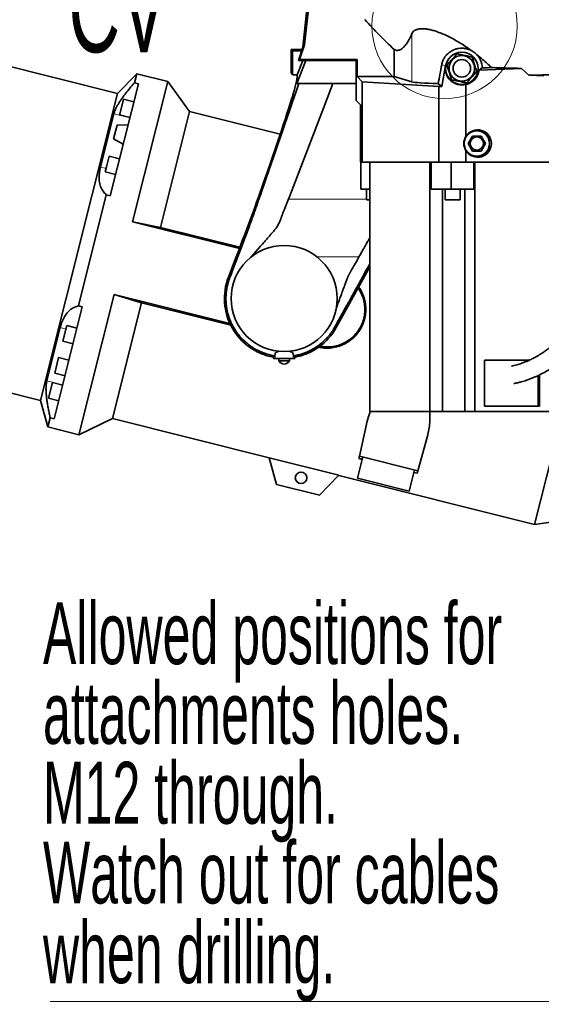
# Model space of a CAD drawing. Header units: millimetres. Extents: x 0 to 11920, y 0 to 8400.
# Tile 98 of 121: x 7181 to 7771, y 4568 to 5681. Entities that reach past the tile are written whole.
import ezdxf

# ---------------------------------------------------------------- set-up
doc = ezdxf.new("R2010")
doc.units = ezdxf.units.MM
doc.header["$LTSCALE"] = 20
doc.styles.add('SLDTEXTSTYLE0', font='TXT', dxfattribs={"width": 0.605})
doc.dimstyles.new('SLDDIMSTYLE1', dxfattribs={"dimtxt": 70, "dimasz": 70, "dimexe": 0, "dimexo": 0.0625, "dimgap": -17.5, "dimtad": 1, "dimdec": 1, "dimrnd": 1e-09, "dimzin": 12, "dimdsep": 46, "dimtxsty": 'SLDTEXTSTYLE0', "dimsah": 1, "dimcen": 0.09, "dimadec": 0, "dimazin": 3, "dimtfac": 1, "dimtmove": 0, "dimatfit": 0, "dimfxl": 1, "dimfrac": 2, "dimtolj": 1, "dimarcsym": 0})

# ---------------------------------------------------------------- blocks, each defined once
blk = doc.blocks.new('_D_1')
at = {"color": 7, "linetype": 'Continuous', "lineweight": 0}
for p, q in [((9195.6, 5708.2), (9195.6, 5828.2)), ((7698.8, 5708.2), (9225.6, 5708.2)), ((9195.6, 5213.6), (9195.6, 5708.2)), ((9066.7, 5316.6), (9066.7, 5605.3)), ((9066.7, 5605.3), (9174.1, 5605.3)), ((9174.1, 5605.3), (9174.1, 5316.6)), ((9174.1, 5316.6), (9066.7, 5316.6)), ((8186.8, 5213.6), (9225.6, 5213.6)), ((9195.6, 5213.6), (9195.6, 5093.6))]:
    blk.add_line(p, q, dxfattribs=at)
at = {"color": 7, "linetype": 'Continuous', "lineweight": 18}
for points in [[(9195.6, 5708.2), (9205.6, 5778.2), (9185.6, 5778.2)], [(9195.6, 5213.6), (9185.6, 5143.6), (9205.6, 5143.6)]]:
    blk.add_solid(points, dxfattribs=at)
at = {"color": 7, "linetype": 'Continuous', "lineweight": 18, "insert": (9083.9, 5340.6), "char_height": 70, "attachment_point": 1, "rotation": 90, "style": 'SLDTEXTSTYLE0'}
blk.add_mtext('494,6', dxfattribs=at)
blk = doc.blocks.new('_D_7')
at = {"color": 7, "linetype": 'Continuous', "lineweight": 0}
for p, q in [((8277.5, 6184.8), (8277.5, 6292.2)), ((8277.5, 6292.2), (8432.6, 6292.2)), ((8432.6, 6292.2), (8432.6, 6184.8)), ((7792.8, 5643.2), (7792.8, 6193.3)), ((7872.8, 5643.2), (7872.8, 6193.3)), ((8432.6, 6184.8), (8277.5, 6184.8)), ((7792.8, 6163.3), (7672.8, 6163.3)), ((7872.8, 6163.3), (7792.8, 6163.3)), ((7872.8, 6163.3), (8440.6, 6163.3))]:
    blk.add_line(p, q, dxfattribs=at)
at = {"color": 7, "linetype": 'Continuous', "lineweight": 18}
for points in [[(7792.8, 6163.3), (7722.8, 6173.3), (7722.8, 6153.3)], [(7872.8, 6163.3), (7942.8, 6153.3), (7942.8, 6173.3)]]:
    blk.add_solid(points, dxfattribs=at)
at = {"color": 7, "linetype": 'Continuous', "lineweight": 18, "insert": (8301.5, 6275), "char_height": 70, "attachment_point": 1, "style": 'SLDTEXTSTYLE0'}
blk.add_mtext('80', dxfattribs=at)
blk = doc.blocks.new('SW_NOTE_0_3')
at = {"color": 0, "linetype": 'Continuous', "lineweight": 0}
blk.add_line((-725.6, 0), (0, 0), dxfattribs=at)
blk.add_line((-725.6, 0), (0, 0), dxfattribs=at)
blk.add_line((-725.6, 0), (0, 0), dxfattribs=at)
blk.add_line((-725.6, 0), (0, 0), dxfattribs=at)
at = {"color": 0, "linetype": 'Continuous', "lineweight": 0, "char_height": 70, "attachment_point": 1, "style": 'SLDTEXTSTYLE0'}
for s, insert in [('Allowed positions for', (-733.6, 451.5)), ('attachments holes.', (-733.6, 361.3)), ('M12 through.', (-733.6, 271)), ('Watch out for cables', (-733.6, 180.8)), ('when drilling.', (-733.6, 90.6))]:
    blk.add_mtext(s, dxfattribs=dict(at, insert=insert))

msp = doc.modelspace()

# ---------------------------------------------------------------- linework, layer by layer
at = {"color": 7, "linetype": 'Continuous', "lineweight": 35}
for p, q in [((7501.401067, 5650.235074), (7509.283885, 5725.235074)), ((7510.859387, 5723.4853), (7503.460067, 5653.085466)), ((7291.841586, 5598.016879), (7099.295007, 5646.380897)), ((7488.277308, 5647.807066), (7489.849541, 5646.234832)), ((7488.277308, 5647.807066), (7500.588667, 5647.807066)), ((7488.277308, 5647.807066), (7488.277308, 5621.125074)), ((7489.849541, 5646.234832), (7500.062605, 5646.234832)), ((7489.849541, 5646.234832), (7489.849541, 5619.044721)), ((7496.382137, 5635.235074), (7501.401067, 5650.235074)), ((7503.460067, 5653.085466), (7497.838117, 5636.283229)), ((7503.460067, 5653.085466), (7501.401067, 5650.235074)), ((7604.734953, 5617.186918), (7604.734953, 5647.626763)), ((7504.833658, 5635.235074), (7494.762506, 5609.135074)), ((7501.414626, 5635.235074), (7495.167289, 5619.044721)), ((7496.382137, 5635.235074), (7497.838117, 5636.283229)), ((7496.382137, 5635.235074), (7504.833658, 5635.235074)), ((7497.838117, 5636.283229), (7562.829811, 5636.283229)), ((7561.781656, 5635.235074), (7504.833658, 5635.235074)), ((7561.781656, 5635.235074), (7562.829811, 5636.283229)), ((7561.781656, 5635.235074), (7561.781656, 5609.135074)), ((7562.829811, 5617.186918), (7562.829811, 5636.283229)), ((7662.804943, 5629.69225), (7658.58383, 5605.75313)), ((7700.763704, 5624.380494), (7704.42038, 5627.04614)), ((7748.729723, 5626.416123), (7700.763704, 5624.380494)), ((7748.729723, 5626.416123), (7756.91944, 5618.606461)), ((7313.537963, 5620.405878), (7291.841586, 5598.016879)), ((7313.537963, 5620.405878), (7310.981977, 5610.229998)), ((7348.610589, 5611.596305), (7313.537963, 5620.405878)), ((7488.277308, 5621.125074), (7489.164022, 5620.23836)), ((7489.849541, 5619.044721), (7495.167289, 5619.044721)), ((7568.64725, 5611.36948), (7562.829811, 5617.186918)), ((7562.829811, 5617.186918), (7604.734953, 5617.186918)), ((7624.607399, 5611.280444), (7604.734953, 5617.186918)), ((7756.91944, 5618.606461), (7774.098994, 5617.877379)), ((7283.626657, 5482.440763), (7315.44339, 5609.109377)), ((7348.610589, 5611.596305), (7308.779798, 5453.022164)), ((7310.981977, 5610.229998), (7315.44339, 5609.109377)), ((7373.240949, 5577.570917), (7348.610589, 5611.596305)), ((7494.762506, 5609.135074), (7561.781656, 5609.135074)), ((7533.199604, 5603.27953), (7524.692899, 5581.235271)), ((7535.459886, 5609.135074), (7533.200338, 5603.279339)), ((7561.781656, 5590.235074), (7561.781656, 5609.135074)), ((7568.64725, 5520.235074), (7568.64725, 5611.36948)), ((7655.428833, 5605.75313), (7568.64725, 5611.36948)), ((7658.58383, 5605.75313), (7654.600489, 5609.133027)), ((7655.428833, 5520.235074), (7655.428833, 5605.75313)), ((7658.58383, 5605.75313), (7655.428833, 5605.75313)), ((7685.98099, 5549.594693), (7685.98099, 5608.277078)), ((7291.841586, 5598.016879), (7204.627989, 5250.802553)), ((7298.65483, 5591.529223), (7294.452948, 5574.80071)), ((7310.293299, 5588.605862), (7298.65483, 5591.529223)), ((7524.69409, 5581.234963), (7486.570345, 5482.435336)), ((7566.816741, 5585.199989), (7561.781656, 5590.235074)), ((7566.816741, 5585.199989), (7566.816741, 5520.235074)), ((7272.589691, 5514.853986), (7287.720733, 5575.093614)), ((7294.452948, 5574.80071), (7294.204013, 5573.809654)), ((7294.204013, 5573.809654), (7305.842482, 5570.886293)), ((7373.240949, 5577.570917), (7340.345876, 5446.60922)), ((7475.677714, 5551.84076), (7373.240949, 5577.570917)), ((7291.285636, 5562.191025), (7287.387822, 5546.673067)), ((7303.707417, 5562.386183), (7291.285636, 5562.191025)), ((7477.588958, 5557.455805), (7460.592923, 5507.523132)), ((7287.387822, 5546.673067), (7298.242978, 5540.631188)), ((7693.36983, 5549.935074), (7688.462353, 5541.435074)), ((7703.184785, 5549.935074), (7693.36983, 5549.935074)), ((7708.092262, 5541.435074), (7703.184785, 5549.935074)), ((7688.462353, 5541.435074), (7693.36983, 5532.935074)), ((7703.184785, 5532.935074), (7708.092262, 5541.435074)), ((7282.462325, 5527.063706), (7279.479527, 5515.188606)), ((7294.100794, 5524.140346), (7282.462325, 5527.063706)), ((7685.98099, 5520.235074), (7685.98099, 5533.275454)), ((7693.36983, 5532.935074), (7703.184785, 5532.935074)), ((7279.479527, 5515.188606), (7278.011509, 5509.344137)), ((7566.816741, 5520.235074), (7567.135169, 5520.235074)), ((7567.135169, 5520.235074), (7567.135169, 5489.735074)), ((7567.135169, 5520.235074), (7567.644468, 5520.235074)), ((7567.644468, 5520.235074), (7568.64725, 5520.235074)), ((7568.64725, 5520.235074), (7655.428833, 5520.235074)), ((7577.307408, 5238.235074), (7577.307408, 5520.235074)), ((7645.27401, 5238.235074), (7645.27401, 5520.235074)), ((7646.523424, 5520.235074), (7646.523424, 5489.735074)), ((7655.428833, 5520.235074), (7685.98099, 5520.235074)), ((7669.241591, 5520.235074), (7669.241591, 5489.735074)), ((7685.98099, 5520.235074), (7800.51393, 5520.235074)), ((7694.895043, 5489.735074), (7694.895043, 5520.235074)), ((7695.906799, 5238.235074), (7695.906799, 5520.235074)), ((7278.011509, 5509.344137), (7289.649978, 5506.420777)), ((7279.165244, 5483.561385), (7247.541961, 5357.662934)), ((7283.626657, 5482.440763), (7279.165244, 5483.561385)), ((7486.570345, 5482.435336), (7485.054627, 5478.505314)), ((7577.307408, 5489.735074), (7567.135169, 5489.735074)), ((7573.282609, 5489.735074), (7573.282609, 5477.735074)), ((7669.241591, 5489.735074), (7646.523424, 5489.735074)), ((7659.262637, 5238.235074), (7659.262637, 5489.735074)), ((7662.281099, 5489.735074), (7662.281099, 5477.735074)), ((7694.895043, 5489.735074), (7669.241591, 5489.735074)), ((7679.281099, 5477.735074), (7679.281099, 5489.735074)), ((7684.579031, 5238.235074), (7684.579031, 5489.735074)), ((7485.054627, 5478.505314), (7485.037428, 5478.45825)), ((7577.307408, 5477.735074), (7573.282609, 5477.735074)), ((7676.130322, 5477.735074), (7662.281099, 5477.735074)), ((7679.281099, 5477.735074), (7676.130322, 5477.735074)), ((7308.779798, 5453.022164), (7429.703316, 5422.648489)), ((7340.345876, 5446.60922), (7308.779798, 5453.022164)), ((7430.231717, 5424.031616), (7340.345876, 5446.60922)), ((7443.127683, 5413.291193), (7453.533275, 5425.223294)), ((7426.045536, 5413.125074), (7417.288415, 5390.430465)), ((7442.982263, 5413.125074), (7443.127683, 5413.291193)), ((7564.854816, 5413.054544), (7561.987082, 5408.008254)), ((7564.894889, 5413.125074), (7564.854816, 5413.054544)), ((7539.327759, 5333.392874), (7577.307408, 5401.909974)), ((7561.987082, 5408.008254), (7559.744052, 5404.063836)), ((7418.97954, 5390.009018), (7420.276434, 5393.370029)), ((7420.276434, 5393.370029), (7421.555905, 5396.685762)), ((7418.901907, 5389.80787), (7418.979539, 5390.009016)), ((7288.072659, 5370.583008), (7248.241869, 5212.008868)), ((7419.043759, 5337.685573), (7288.072659, 5370.583008)), ((7288.072659, 5370.583008), (7318.922425, 5361.318287)), ((7247.541961, 5357.662934), (7252.003374, 5356.542312)), ((7318.922425, 5361.318287), (7286.027352, 5230.35659)), ((7318.922425, 5361.318287), (7419.874637, 5335.961022)), ((7220.186641, 5229.873698), (7252.003374, 5356.542312)), ((7234.341584, 5335.485659), (7229.890768, 5317.76609)), ((7245.980053, 5332.562298), (7234.341584, 5335.485659)), ((7538.967067, 5336.30946), (7537.815124, 5334.231341)), ((7211.8286, 5272.952242), (7226.959643, 5333.19187)), ((7229.890768, 5317.76609), (7241.529237, 5314.842729)), ((7469.83708, 5301.172457), (7468.185044, 5299.701209)), ((7469.837195, 5301.174264), (7469.965167, 5303.26997)), ((7490.589475, 5303.270481), (7490.717313, 5301.17222)), ((7492.369572, 5299.701209), (7490.717479, 5301.172508)), ((7225.241773, 5299.257535), (7220.790956, 5281.537966)), ((7236.880242, 5296.334174), (7225.241773, 5299.257535)), ((7468.185044, 5299.701209), (7468.267759, 5298.125074)), ((7470.23443, 5298.125074), (7468.267759, 5298.125074)), ((7490.320185, 5298.125074), (7470.23443, 5298.125074)), ((7474.277308, 5298.125074), (7474.277308, 5295.525074)), ((7474.277308, 5295.525074), (7485.098002, 5295.525074)), ((7485.098002, 5295.525074), (7486.277308, 5295.525074)), ((7486.277308, 5295.525074), (7486.277308, 5298.125074)), ((7492.286857, 5298.125074), (7490.320185, 5298.125074)), ((7492.286857, 5298.125074), (7492.369572, 5299.701209)), ((7757.383261, 5296.235074), (7706.786842, 5296.235074)), ((7706.786842, 5296.235074), (7706.786842, 5244.235074)), ((7220.790956, 5281.537966), (7232.429425, 5278.614605)), ((7807.16292, 5284.017661), (7763.556121, 5110.410498)), ((7767.699878, 5244.235074), (7767.699878, 5279.077566)), ((7768.958519, 5244.235074), (7768.958519, 5279.680427)), ((7137.39344, 5267.690586), (7204.627989, 5250.802553)), ((7218.14908, 5271.020143), (7213.698263, 5253.300574)), ((7229.787549, 5268.096782), (7218.14908, 5271.020143)), ((7204.627989, 5250.802553), (7213.169242, 5220.818441)), ((7213.698263, 5253.300574), (7225.336732, 5250.377213)), ((7645.27401, 5238.235074), (7577.307408, 5238.235074)), ((7659.262637, 5238.235074), (7645.27401, 5238.235074)), ((7684.579031, 5238.235074), (7659.262637, 5238.235074)), ((7695.906799, 5238.235074), (7684.579031, 5238.235074)), ((7779.838562, 5238.235074), (7695.906799, 5238.235074)), ((7706.786842, 5244.235074), (7768.958519, 5244.235074)), ((7215.725228, 5230.99432), (7213.169242, 5220.818441)), ((7220.186641, 5229.873698), (7215.725228, 5230.99432)), ((7248.241869, 5212.008868), (7286.027352, 5230.35659)), ((7286.027352, 5230.35659), (7463.256208, 5185.840091)), ((7574.350489, 5227.491666), (7565.521286, 5187.991773)), ((7213.169242, 5220.818441), (7248.241869, 5212.008868)), ((7642.50936, 5210.371462), (7631.624992, 5171.387787)), ((7463.213653, 5185.989481), (7542.095557, 5166.175856)), ((7471.797461, 5155.855979), (7463.213653, 5185.989481)), ((7569.476966, 5186.998182), (7563.386631, 5162.751371)), ((7564.866637, 5185.063018), (7565.521286, 5187.991773)), ((7568.746126, 5184.088565), (7564.866637, 5185.063018)), ((7565.521286, 5187.991773), (7631.624992, 5171.387787)), ((7621.578977, 5148.134567), (7627.669312, 5172.381378)), ((7630.817961, 5168.497307), (7626.938471, 5169.471761)), ((7631.624992, 5171.387787), (7630.817961, 5168.497307)), ((7542.095557, 5166.175856), (7520.291082, 5143.675309)), ((7541.987459, 5166.064307), (7763.556121, 5110.410498)), ((7621.578977, 5148.134567), (7563.386631, 5162.751371)), ((7520.291082, 5143.675309), (7471.797461, 5155.855979)), ((7763.556121, 5110.410498), (7782.065044, 5112.978854))]:
    msp.add_line(p, q, dxfattribs=at)
at = {"color": 8, "linetype": 'Continuous', "lineweight": 18}
for p, q in [((7624.607399, 5611.280444), (7624.607399, 5665.392224)), ((7662.804943, 5629.69225), (7658.491204, 5630.452879)), ((7287.720733, 5575.093614), (7305.761082, 5570.562223)), ((7272.589691, 5514.853986), (7278.991571, 5513.245956)), ((7485.037774, 5478.45827), (7573.282609, 5478.45827)), ((7517.577902, 5413.125074), (7564.894661, 5413.125074)), ((7417.288415, 5390.430465), (7418.901827, 5389.807901)), ((7226.959643, 5333.19187), (7233.361522, 5331.58384)), ((7539.327759, 5333.392874), (7537.815133, 5334.231337)), ((7470.23443, 5298.125074), (7469.965167, 5303.26997)), ((7490.320185, 5298.125074), (7490.589475, 5303.270481)), ((7211.8286, 5272.952242), (7229.868949, 5268.420852))]:
    msp.add_line(p, q, dxfattribs=at)
at = {"color": 7, "linetype": 'Continuous', "lineweight": 18}
msp.add_circle((7661.777308, 5674.485038), 82.252878, dxfattribs=at)
at = {"color": 7, "linetype": 'Continuous', "lineweight": 35}
for centre, radius in [((7681.277308, 5626.435074), 18.349634), ((7681.277308, 5626.435074), 14.5), ((7681.277308, 5626.435074), 9.875), ((7698.277308, 5541.435074), 14.349634), ((7698.277308, 5541.435074), 7.45), ((7480.277308, 5366.125074), 60.002786), ((7499.45486, 5163.343858), 6.5)]:
    msp.add_circle(centre, radius, dxfattribs=at)
for centre, radius, start, end in [((7681.277308, 5626.435074), 18.757331, 170, 284.522787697), ((7698.277308, 5541.435074), 14.757331, 146.432448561, 213.567551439), ((7480.277308, 5366.125074), 67.515573, 158.9, 259.682464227), ((7480.277308, 5366.125074), 67.515573, 280.317535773, 331), ((7480.396697, 5298.924056), 7, 209.049747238, 269.022739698), ((7480.157919, 5298.924056), 7, 270.977260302, 330.950252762)]:
    msp.add_arc(centre, radius, start, end, dxfattribs=at)
for centre, major_axis, ratio, start_param, end_param in [((7681.233845, 5780.699475), (57.364102, 326.918996), 0.0120853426, 4.162033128, 4.2369844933), ((7682.327739, 5626.435074), (18.550463, 0), 0.9983954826, 4.9106205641, 6.1720222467), ((7681.233845, 5629.803723), (57.5, 0), 0.0524077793, 5.1274481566, 5.3355887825), ((7428.885664, 5450.471339), (65.766381, 169.969607), 0.0488765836, 5.4119769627, 6.1724520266), ((7488.697744, 5450.471339), (0, 170), 0.0524077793, 6.1535424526, 6.2308254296), ((7681.233845, 5611.803723), (57.5, 0), 0.0524077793, 3.3161255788, 4.2307991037), ((7699.155193, 5541.435074), (15.503328, 0), 0.9983954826, 3.6968475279, 8.8695230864), ((7417.619428, 5413.125074), (58.02916, 149.973183), 0.0488765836, 4.7312985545, 5.4119769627)]:
    msp.add_ellipse(centre, major_axis=major_axis, ratio=ratio, start_param=start_param, end_param=end_param, dxfattribs=at)
for points, knots in [([(7604.734953, 5647.626763), (7599.038387, 5653.119286), (7587.636241, 5664.113026), (7576.909428, 5675.766651), (7571.541782, 5681.598071)], [0, 0, 0, 0, 0.4996046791, 1, 1, 1, 1]), ([(7692.00188, 5646.646904), (7689.965268, 5648.09081), (7685.892475, 5650.978318), (7679.704995, 5654.938023), (7673.580057, 5658.548047), (7667.568651, 5661.766105), (7661.8981, 5664.480042), (7656.64051, 5666.685855), (7651.8358, 5668.42444), (7647.194986, 5669.802084), (7642.80541, 5670.75503), (7638.735068, 5671.269917), (7634.65541, 5671.332771), (7630.856179, 5670.712632), (7627.846346, 5669.351227), (7625.770124, 5667.548133), (7624.995015, 5666.110935), (7624.607399, 5665.392224)], [0, 0, 0, 0, 0.0772860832, 0.1545558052, 0.2251681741, 0.2959488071, 0.366485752, 0.4248213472, 0.4833112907, 0.5415964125, 0.6002539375, 0.6591373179, 0.7177715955, 0.7960121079, 0.8742839, 0.9371321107, 1, 1, 1, 1]), ([(7624.607399, 5665.392224), (7623.61794, 5663.259282), (7621.639096, 5658.99356), (7618.912018, 5654.565071), (7616.479658, 5651.426356), (7614.356305, 5649.316294), (7612.312924, 5647.881401), (7610.356414, 5647.0476), (7608.48662, 5646.736999), (7606.61076, 5646.875525), (7605.360222, 5647.37635), (7604.734953, 5647.626763)], [0, 0, 0, 0, 0.1561717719, 0.3123318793, 0.4184717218, 0.5246726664, 0.6308056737, 0.7227373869, 0.8146687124, 0.9073342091, 1, 1, 1, 1]), ([(7692.00188, 5646.646904), (7691.039261, 5647.095818), (7688.896675, 5648.095008), (7685.293271, 5648.999274), (7681.424054, 5649.353248), (7677.625862, 5649.053271), (7674.016394, 5648.195909), (7670.618625, 5646.782891), (7667.44529, 5644.846202), (7664.590977, 5642.384177), (7662.10097, 5639.405617), (7660.13943, 5635.984481), (7658.999922, 5632.91629), (7658.609841, 5631.027366), (7658.491204, 5630.452879)], [0, 0, 0, 0, 0.0738939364, 0.1644721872, 0.2550305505, 0.3402266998, 0.4254371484, 0.510231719, 0.5950477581, 0.6845860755, 0.7741199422, 0.8668353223, 0.959499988, 1, 1, 1, 1]), ([(7698.282414, 5641.907352), (7697.783833, 5642.397321), (7696.775771, 5643.387972), (7694.713173, 5645.050306), (7693.023272, 5646.045437), (7692.00188, 5646.646904)], [0, 0, 0, 0, 0.2790855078, 0.5642724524, 1, 1, 1, 1]), ([(7664.337492, 5630.046535), (7665.019205, 5630.802727), (7666.296496, 5632.219564), (7668.298873, 5634.440705), (7670.224011, 5636.576169), (7672.100594, 5638.657773), (7674.01522, 5640.781575), (7675.25329, 5642.154907), (7675.935017, 5642.911115)], [0, 0, 0, 0, 0.1859920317, 0.348483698, 0.5106780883, 0.6622240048, 0.8140079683, 1, 1, 1, 1]), ([(7675.935017, 5642.911115), (7676.930755, 5642.69883), (7678.796417, 5642.301083), (7681.72117, 5641.677544), (7684.533105, 5641.078057), (7687.274119, 5640.49369), (7690.070699, 5639.897477), (7691.879074, 5639.511943), (7692.874833, 5639.299654)], [0, 0, 0, 0, 0.1859920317, 0.348483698, 0.5106780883, 0.6622240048, 0.8140079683, 1, 1, 1, 1]), ([(7692.874833, 5639.299654), (7693.343621, 5637.853873), (7694.029495, 5635.738585), (7695.002545, 5632.737622), (7695.75331, 5630.422206), (7696.538326, 5628.001154), (7697.381803, 5625.399806), (7697.924605, 5623.725763), (7698.217123, 5622.823613)], [0, 0, 0, 0, 0.2751755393, 0.4026031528, 0.529943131, 0.678128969, 0.826542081, 1, 1, 1, 1]), ([(7714.79294, 5627.356759), (7713.214464, 5628.89148), (7710.047756, 5631.970407), (7704.559353, 5636.849895), (7700.496441, 5640.123466), (7698.282414, 5641.907352)], [0, 0, 0, 0, 0.3114222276, 0.6247692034, 1, 1, 1, 1]), ([(7704.42038, 5627.04614), (7704.366134, 5627.92675), (7704.256737, 5629.702664), (7703.644067, 5632.565187), (7702.573531, 5635.582542), (7700.839607, 5638.876498), (7699.188316, 5640.833653), (7698.282414, 5641.907352)], [0, 0, 0, 0, 0.1591929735, 0.3210427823, 0.5286010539, 0.7413895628, 1, 1, 1, 1]), ([(7669.679783, 5613.570494), (7669.387264, 5614.472644), (7668.844462, 5616.146687), (7668.000986, 5618.748035), (7667.215969, 5621.169087), (7666.465205, 5623.484503), (7665.492155, 5626.485466), (7664.806281, 5628.600755), (7664.337492, 5630.046535)], [0, 0, 0, 0, 0.17345791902, 0.32187103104, 0.47005686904, 0.59739684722, 0.72482446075, 1, 1, 1, 1]), ([(7748.729723, 5626.416123), (7745.803481, 5626.48287), (7739.950995, 5626.616365), (7731.378748, 5626.842984), (7722.955389, 5627.08716), (7717.513757, 5627.266892), (7714.79294, 5627.356759)], [0, 0, 0, 0, 0.24901536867, 0.49803076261, 0.74901536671, 1, 1, 1, 1]), ([(7686.619598, 5609.959033), (7685.623861, 5610.171318), (7683.758198, 5610.569065), (7680.833445, 5611.192604), (7678.02151, 5611.79209), (7675.280497, 5612.376457), (7672.483917, 5612.97267), (7670.675542, 5613.358204), (7669.679783, 5613.570494)], [0, 0, 0, 0, 0.1859920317, 0.348483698, 0.5106780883, 0.6622240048, 0.8140079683, 1, 1, 1, 1]), ([(7698.217123, 5622.823613), (7697.53541, 5622.067421), (7696.25812, 5620.650584), (7694.255743, 5618.429442), (7692.330605, 5616.293979), (7690.454021, 5614.212375), (7688.539396, 5612.088572), (7687.301326, 5610.71524), (7686.619598, 5609.959033)], [0, 0, 0, 0, 0.1859920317, 0.348483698, 0.5106780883, 0.6622240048, 0.8140079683, 1, 1, 1, 1]), ([(7756.91944, 5618.606461), (7761.408944, 5618.707014), (7768.94573, 5618.875817), (7776.764249, 5619.004379), (7779.925442, 5619.056359)], [0, 0, 0, 0, 0.5956787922, 1, 1, 1, 1]), ([(7287.720733, 5575.093614), (7287.937559, 5575.857796), (7288.371216, 5577.386184), (7289.412919, 5579.946258), (7290.742002, 5582.690667), (7292.354059, 5585.585684), (7294.195468, 5588.569157), (7296.247801, 5591.640909), (7298.513527, 5594.818998), (7301.625874, 5598.954229), (7305.723135, 5604.093394), (7309.220543, 5608.174561), (7310.981977, 5610.229998)], [0, 0, 0, 0, 0.0846289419, 0.1692605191, 0.2566905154, 0.3441279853, 0.4286674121, 0.5132144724, 0.5998357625, 0.6864644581, 0.8420911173, 1, 1, 1, 1]), ([(7421.555905, 5396.685762), (7423.079593, 5400.626606), (7426.125757, 5408.505157), (7430.195435, 5419.077686), (7433.71584, 5428.355087), (7436.691858, 5436.296014), (7439.573314, 5444.085229), (7442.339307, 5451.669203), (7444.977824, 5459.010393), (7447.92662, 5467.356978), (7451.106558, 5476.531741), (7467.489006, 5523.918293), (7482.872089, 5568.263653), (7497.050088, 5609.135074)], [0, 0, 0, 0, 0.0490820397, 0.0981249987, 0.1314667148, 0.1648562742, 0.1981937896, 0.23117537, 0.2642079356, 0.2971874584, 0.3482233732, 0.3992824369, 1, 1, 1, 1]), ([(7279.165244, 5483.561385), (7278.503578, 5484.128728), (7277.180299, 5485.263368), (7275.443957, 5487.406764), (7273.926499, 5489.889267), (7272.691838, 5492.724593), (7271.775417, 5495.870656), (7271.191117, 5499.350725), (7270.98149, 5503.186533), (7271.182489, 5507.122807), (7271.707729, 5511.023111), (7272.294856, 5513.573345), (7272.589691, 5514.853986)], [0, 0, 0, 0, 0.10130801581, 0.20260790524, 0.30647383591, 0.41032642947, 0.51181623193, 0.61329056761, 0.71877716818, 0.82424723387, 0.91174285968, 1, 1, 1, 1]), ([(7485.036488, 5478.45827), (7484.571105, 5477.251285), (7483.631669, 5474.814827), (7482.167396, 5471.017447), (7480.727412, 5467.285361), (7479.527706, 5464.177336), (7478.516771, 5461.576627), (7477.575781, 5459.138618), (7476.610615, 5456.625578), (7475.724234, 5454.286179), (7474.879032, 5452.263231), (7473.496892, 5449.384582), (7471.481343, 5446.011184), (7468.100833, 5441.860059), (7464.786174, 5438.118839), (7461.231898, 5434.031526), (7457.644945, 5429.935202), (7454.989933, 5426.892601), (7453.533275, 5425.223294)], [0, 0, 0, 0, 0.0691800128, 0.1396490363, 0.2114107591, 0.2730090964, 0.3063313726, 0.3494058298, 0.4011272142, 0.4369683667, 0.4697690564, 0.5057345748, 0.588137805, 0.6526141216, 0.752472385, 0.8171968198, 0.8997060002, 1, 1, 1, 1]), ([(7577.307408, 5434.964707), (7576.632165, 5433.776656), (7575.229034, 5431.307926), (7573.340674, 5427.984171), (7571.513502, 5424.77171), (7569.668563, 5421.527784), (7567.417675, 5417.566225), (7565.780747, 5414.684553), (7564.894889, 5413.125074)], [0, 0, 0, 0, 0.1645413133, 0.3419113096, 0.4577761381, 0.6060798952, 0.7868216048, 1, 1, 1, 1]), ([(7577.307408, 5405.476956), (7575.93363, 5402.998818), (7572.607963, 5396.999692), (7569.09086, 5390.654603), (7566.755752, 5386.441887), (7566.180691, 5385.404426), (7565.605631, 5384.366964), (7565.030573, 5383.3295), (7564.455517, 5382.292036), (7563.880463, 5381.25457), (7563.30541, 5380.217104), (7562.773021, 5379.256595), (7562.184412, 5378.194688), (7561.392465, 5376.765962), (7560.230505, 5374.669718), (7558.673378, 5371.86058), (7557.266818, 5369.323079), (7556.120783, 5367.25558), (7555.345232, 5365.856452), (7554.527493, 5364.381215), (7553.667566, 5362.829869), (7552.76545, 5361.202414), (7551.821146, 5359.49885), (7547.216982, 5351.192751), (7542.92761, 5343.454493), (7538.967067, 5336.30946)], [0, 0, 0, 0, 0.1074863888, 0.2602051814, 0.2752043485, 0.2902035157, 0.305202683, 0.3202018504, 0.3352010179, 0.3502001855, 0.3651993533, 0.3801985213, 0.3918597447, 0.4112570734, 0.4421663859, 0.4827798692, 0.5330975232, 0.5522252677, 0.5724533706, 0.5937818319, 0.6162106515, 0.6397398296, 0.664369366, 0.6900992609, 1, 1, 1, 1]), ([(7559.744052, 5404.063836), (7559.133611, 5402.991031), (7558.079636, 5401.138747), (7556.74903, 5398.800314), (7555.931207, 5397.362411), (7555.54487, 5396.683429), (7555.276058, 5396.209717), (7554.963754, 5395.654345), (7554.540192, 5394.892618), (7554.168483, 5394.212884), (7553.848542, 5393.61519), (7553.579967, 5393.099723), (7553.227389, 5392.392352), (7552.781149, 5391.410433), (7552.224584, 5390.076283), (7551.609451, 5388.455719), (7550.928277, 5386.602486), (7550.170508, 5384.570433), (7549.412501, 5382.538489), (7548.55206, 5380.242918), (7547.657476, 5377.859509), (7546.796891, 5375.564094), (7546.135192, 5373.798261), (7545.460929, 5371.994982), (7544.708062, 5369.977636), (7543.808569, 5367.570341), (7542.908903, 5365.16311), (7542.008853, 5362.756023), (7541.108474, 5360.349058), (7540.227811, 5357.995807), (7539.647165, 5356.444919), (7539.366873, 5355.696266)], [0, 0, 0, 0, 0.0704010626, 0.1215530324, 0.1534559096, 0.164750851, 0.1661096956, 0.1845217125, 0.2010917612, 0.2158205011, 0.2287088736, 0.2397582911, 0.2489710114, 0.2737857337, 0.3012561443, 0.3314095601, 0.3726416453, 0.4138736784, 0.4551057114, 0.4963377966, 0.5536997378, 0.6003066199, 0.6361584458, 0.6612552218, 0.7101135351, 0.7589718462, 0.8078301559, 0.8566884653, 0.9055467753, 0.9544050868, 1, 1, 1, 1]), ([(7469.836997, 5301.17247), (7469.471489, 5301.23315), (7468.246382, 5301.436535), (7465.988812, 5301.888229), (7461.939145, 5302.878476), (7456.868359, 5304.533924), (7451.061982, 5307.075661), (7446.145892, 5309.799722), (7441.896333, 5312.631117), (7438.286488, 5315.415242), (7434.877918, 5318.442571), (7430.80044, 5322.602858), (7426.242456, 5328.271555), (7422.180329, 5334.953261), (7419.185457, 5341.450241), (7417.069656, 5347.502519), (7415.834219, 5352.612365), (7415.171118, 5356.564809), (7414.836267, 5359.224877), (7414.612431, 5361.859174), (7414.495479, 5364.463154), (7414.481187, 5367.032515), (7414.565221, 5369.563326), (7414.743919, 5372.062633), (7415.002775, 5374.422489), (7415.310337, 5376.537207), (7415.610728, 5378.243763), (7415.919483, 5379.786571), (7416.276929, 5381.385527), (7416.750274, 5383.258019), (7417.277261, 5385.097836), (7417.842594, 5386.876736), (7418.363702, 5388.389724), (7418.741375, 5389.385216), (7418.901746, 5389.807932)], [0, 0, 0, 0, 0.0094964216, 0.0318300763, 0.0589900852, 0.1163221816, 0.1682821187, 0.2212335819, 0.2601507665, 0.2990679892, 0.3379852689, 0.3769026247, 0.448272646, 0.523894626, 0.5766951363, 0.6313871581, 0.6879704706, 0.7111874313, 0.734086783, 0.7566685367, 0.7789327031, 0.8008792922, 0.822508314, 0.8438197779, 0.8650874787, 0.8833419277, 0.8985829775, 0.9094951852, 0.9236675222, 0.9405729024, 0.9589917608, 0.9727105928, 0.988412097, 1, 1, 1, 1]), ([(7519.34231, 5311.088342), (7521.295472, 5310.704603), (7525.628199, 5309.853349), (7532.492376, 5309.953897), (7539.640277, 5311.150445), (7546.537081, 5313.522518), (7552.974875, 5317.033949), (7558.821688, 5321.60822), (7563.833614, 5327.151117), (7567.858857, 5333.454763), (7570.728292, 5340.325853), (7572.419026, 5347.484644), (7572.869413, 5354.765573), (7572.166335, 5361.987767), (7570.225878, 5368.960805), (7567.735413, 5374.759679), (7565.48518, 5377.890585), (7564.642872, 5379.062547)], [0, 0, 0, 0, 0.0564058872, 0.1251260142, 0.193771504, 0.2624255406, 0.3325602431, 0.4026947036, 0.4737753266, 0.5448450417, 0.6145784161, 0.6843079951, 0.7526436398, 0.8209870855, 0.8898811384, 0.9587802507, 1, 1, 1, 1]), ([(7563.976742, 5377.860817), (7564.949721, 5376.420494), (7567.273632, 5372.980359), (7569.717394, 5366.856362), (7571.350213, 5359.822502), (7571.76067, 5352.619594), (7570.934597, 5345.468175), (7568.943042, 5338.56365), (7565.800768, 5332.108008), (7561.642234, 5326.261525), (7556.545702, 5321.211841), (7550.682387, 5317.058012), (7544.188162, 5313.962858), (7537.250208, 5311.95343), (7530.069578, 5311.198923), (7524.489626, 5311.401627), (7521.417675, 5312.044702), (7520.699278, 5312.19509)], [0, 0, 0, 0, 0.0517151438, 0.1235189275, 0.1949067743, 0.2662938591, 0.3374048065, 0.4085187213, 0.4794646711, 0.5504126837, 0.6213671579, 0.6923238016, 0.7635857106, 0.8348495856, 0.906490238, 0.9781320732, 1, 1, 1, 1]), ([(7828.099414, 5373.697769), (7827.395511, 5372.471467), (7825.871881, 5369.817082), (7823.571234, 5365.850187), (7820.78156, 5361.082547), (7817.687603, 5355.8658), (7814.356145, 5350.357725), (7811.268887, 5345.382777), (7808.454335, 5341.006344), (7805.676711, 5336.882793), (7802.776524, 5332.908457), (7799.635789, 5328.886716), (7796.621207, 5325.361362), (7793.567652, 5322.086171), (7790.515629, 5319.010212), (7787.060243, 5315.793714), (7783.312875, 5312.575251), (7779.478662, 5309.527568), (7775.461586, 5306.596935), (7771.583155, 5303.999941), (7768.094719, 5301.844838), (7765.316463, 5300.251452), (7763.177546, 5299.091983), (7761.399343, 5298.166485), (7759.366524, 5297.153996), (7756.815091, 5295.954688), (7753.664801, 5294.587942), (7750.544488, 5293.377287), (7747.559245, 5292.337452), (7744.800151, 5291.459038), (7741.793471, 5290.603576), (7739.312565, 5289.969557), (7737.975738, 5289.726818), (7737.633222, 5289.664625)], [0, 0, 0, 0, 0.0383574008, 0.0830262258, 0.1275393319, 0.1934494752, 0.2550330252, 0.3109426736, 0.3604795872, 0.4034421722, 0.452840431, 0.5017651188, 0.5495890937, 0.5774835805, 0.6092116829, 0.6440329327, 0.6718475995, 0.7011213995, 0.7304701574, 0.7565581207, 0.7796387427, 0.7998396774, 0.8116855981, 0.8224014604, 0.835752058, 0.8533103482, 0.8754152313, 0.9025857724, 0.9215662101, 0.9426137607, 0.9656980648, 0.9912113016, 1, 1, 1, 1]), ([(7226.959643, 5333.19187), (7227.290077, 5334.408354), (7227.950957, 5336.84136), (7229.198722, 5340.221805), (7230.629692, 5343.371847), (7232.228677, 5346.214822), (7233.94992, 5348.719888), (7235.781797, 5350.913965), (7237.727157, 5352.816616), (7240.309047, 5354.839995), (7243.581775, 5356.696534), (7246.215509, 5357.339241), (7247.541961, 5357.662934)], [0, 0, 0, 0, 0.0846289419, 0.1692605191, 0.2566905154, 0.3441279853, 0.4286674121, 0.5132144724, 0.5998357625, 0.6864644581, 0.8420911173, 1, 1, 1, 1]), ([(7740.113297, 5269.980467), (7740.329027, 5270.018442), (7741.902911, 5270.295489), (7744.60302, 5270.883909), (7748.202781, 5271.751028), (7751.402533, 5272.671416), (7754.169064, 5273.565797), (7756.547352, 5274.404261), (7758.560373, 5275.156408), (7760.43341, 5275.888821), (7762.265205, 5276.637229), (7764.25876, 5277.489974), (7766.408666, 5278.454654), (7768.821498, 5279.598331), (7772.177024, 5281.284728), (7776.500026, 5283.643415), (7781.656512, 5286.754841), (7786.364921, 5289.888446), (7790.502001, 5292.875599), (7794.122011, 5295.669518), (7797.628048, 5298.557301), (7801.384898, 5301.856757), (7805.133143, 5305.399054), (7808.628962, 5308.97012), (7811.456145, 5312.065035), (7813.653343, 5314.602706), (7815.41166, 5316.726504), (7816.938924, 5318.655854), (7818.354396, 5320.530532), (7819.727646, 5322.422306), (7821.482122, 5324.883355), (7823.782837, 5328.148804), (7826.658226, 5332.367189), (7829.577772, 5336.845697), (7832.446973, 5341.449227), (7834.904619, 5345.527511), (7836.490566, 5348.262303), (7837.154609, 5349.407371)], [0, 0, 0, 0, 0.0050702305, 0.0369903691, 0.0652438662, 0.0889157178, 0.1089548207, 0.1259984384, 0.1403719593, 0.1521515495, 0.1659405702, 0.1792506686, 0.1943746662, 0.2112063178, 0.2296701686, 0.263978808, 0.3000905, 0.3358412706, 0.3627529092, 0.3900232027, 0.4179242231, 0.4467285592, 0.4861869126, 0.5230001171, 0.5559417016, 0.5833347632, 0.6056676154, 0.6269441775, 0.6498756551, 0.6745257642, 0.7008786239, 0.7471612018, 0.8006948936, 0.8608700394, 0.910827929, 0.9626632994, 1, 1, 1, 1]), ([(7537.800308, 5334.204586), (7536.701879, 5332.351064), (7534.505021, 5328.64402), (7530.538515, 5323.527186), (7526.127457, 5318.798596), (7521.263584, 5314.532897), (7516.008438, 5310.759715), (7510.404793, 5307.532297), (7504.523493, 5304.825713), (7500.415664, 5303.524111), (7498.36175, 5302.87331)], [0, 0, 0, 0, 0.1249998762, 0.2499997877, 0.3749997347, 0.499999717, 0.6249997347, 0.7499997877, 0.8749998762, 1, 1, 1, 1]), ([(7469.965167, 5303.26997), (7470.111252, 5303.791848), (7470.329677, 5304.572153), (7471.468724, 5305.39748), (7472.681069, 5305.974024), (7473.828408, 5306.251332), (7474.462844, 5306.404672)], [0, 0, 0, 0, 0.3788019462, 0.5663796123, 0.7602240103, 1, 1, 1, 1]), ([(7486.09943, 5306.405418), (7486.708839, 5306.258009), (7488.202857, 5305.896621), (7489.846122, 5304.981072), (7490.506784, 5303.996947), (7490.576114, 5303.387861), (7490.589475, 5303.270481)], [0, 0, 0, 0, 0.231039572, 0.5664127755, 0.9164414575, 1, 1, 1, 1]), ([(7498.36175, 5302.87331), (7497.051177, 5302.520458), (7494.527925, 5301.841112), (7491.954275, 5301.389525), (7490.717376, 5301.172492)], [0, 0, 0, 0, 0.5193985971, 1, 1, 1, 1]), ([(7215.725228, 5230.99432), (7215.347726, 5232.692972), (7214.59275, 5236.090141), (7213.583776, 5241.129327), (7212.690007, 5246.094858), (7211.951091, 5250.903842), (7211.392822, 5255.475776), (7211.027749, 5259.828634), (7210.885533, 5263.932818), (7210.992799, 5267.495919), (7211.299929, 5270.527889), (7211.651868, 5272.141793), (7211.8286, 5272.952242)], [0, 0, 0, 0, 0.10130801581, 0.20260790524, 0.30647383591, 0.41032642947, 0.51181623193, 0.61329056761, 0.71877716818, 0.82424723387, 0.91174285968, 1, 1, 1, 1]), ([(7574.350489, 5227.491666), (7575.013607, 5230.164367), (7575.899218, 5233.733829), (7577.456139, 5237.331281), (7577.847287, 5238.235074)], [0, 0, 0, 0, 0.74876860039, 1, 1, 1, 1]), ([(7645.125091, 5238.235074), (7645.175166, 5236.876795), (7645.331382, 5232.639452), (7645.067535, 5225.809421), (7644.285905, 5217.78024), (7643.100653, 5212.837347), (7642.50936, 5210.371462)], [0, 0, 0, 0, 0.1362146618, 0.4249409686, 0.7131175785, 1, 1, 1, 1])]:
    msp.add_open_spline(points, degree=3, knots=knots, dxfattribs=at)

# ---------------------------------------------------------------- block references
at = {"color": 7, "linetype": 'Continuous', "lineweight": 0}
msp.add_blockref('SW_NOTE_0_3', (7941.111062, 4571.111137), dxfattribs=at)

# ---------------------------------------------------------------- texts
at = {"color": 7, "linetype": 'Continuous', "lineweight": 18, "insert": (7236.292846, 5744.71712), "char_height": 100, "attachment_point": 1, "style": 'SLDTEXTSTYLE0'}
msp.add_mtext('CV', dxfattribs=at)

# ---------------------------------------------------------------- dimensions: what is measured, and where the dimension line sits
at = {"color": 7, "linetype": 'Continuous', "lineweight": 18}
dim = msp.add_linear_dim(base=(7792.777308, 6163.328722), p1=(7872.777308, 5639.235074), p2=(7792.777308, 5639.235074), dimstyle='SLDDIMSTYLE1', dxfattribs=at)
dim.commit()
dim.dimension.update_dxf_attribs({"geometry": '_D_7', "text_midpoint": (8355.019175, 6163.328722), "dimtype": 160})
dim = msp.add_linear_dim(base=(9195.596869, 5708.235074), p1=(8182.777308, 5213.635074), p2=(7694.777308, 5708.235074), angle=90, dimstyle='SLDDIMSTYLE1', dxfattribs=at)
dim.commit()
dim.dimension.update_dxf_attribs({"geometry": '_D_1', "text_midpoint": (9195.596869, 5460.935074), "dimtype": 160})

doc.saveas('drawing.dxf')
